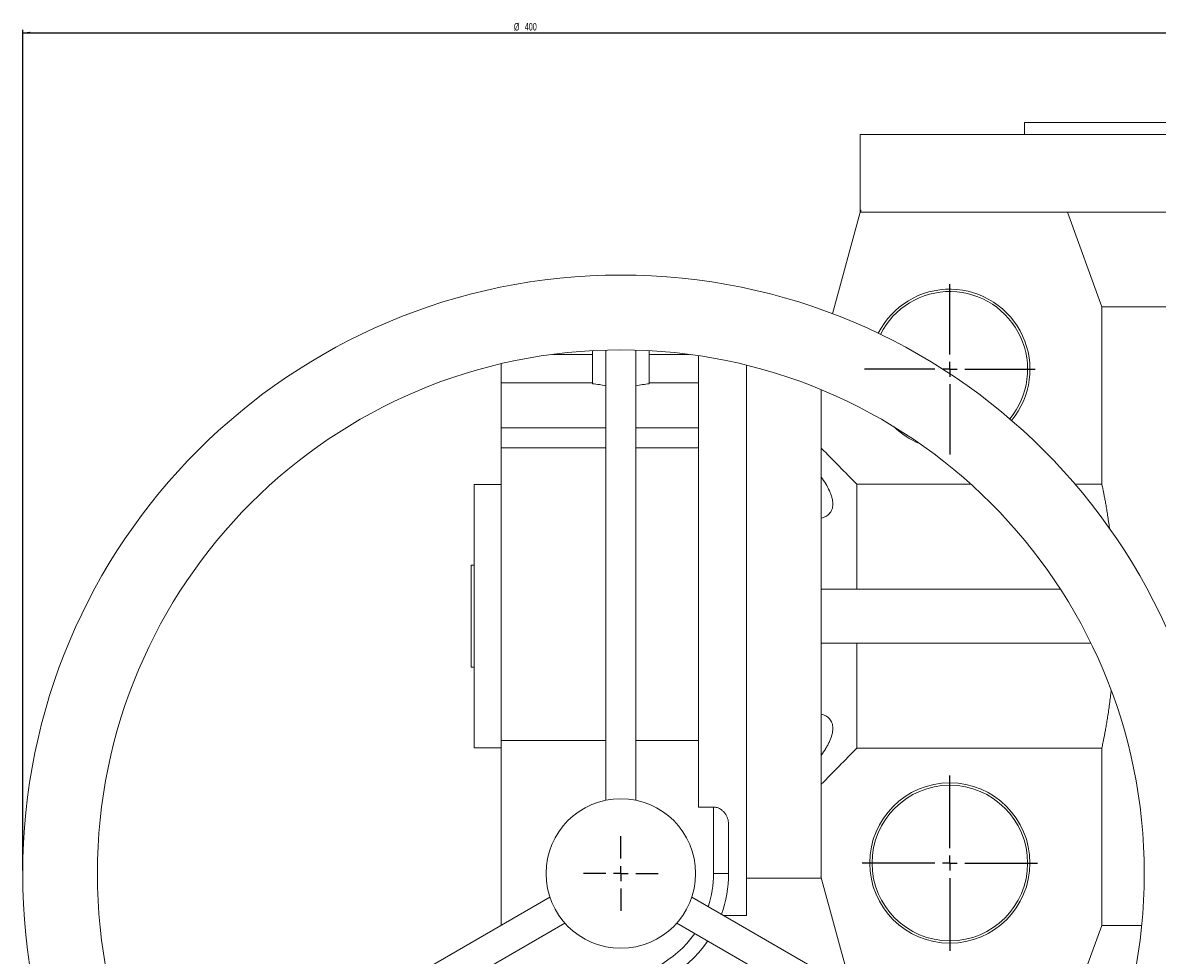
# Model space of a CAD drawing. Header units: millimetres. Extents: x -414 to 1093, y -378 to 842.
# Tile 2 of 11: x -414 to -34, y -205 to 106. Entities that reach past the tile are written whole.
import ezdxf

# ---------------------------------------------------------------- set-up
doc = ezdxf.new("R2010")
doc.units = ezdxf.units.MM
doc.layers.add('FORMAT', color=7, linetype='Continuous')
doc.styles.add('SLDTEXTSTYLE0', font='TXT', dxfattribs={"width": 0.605})
doc.dimstyles.new('SLDDIMSTYLE0', dxfattribs={"dimtxt": 2.5, "dimasz": 2.5, "dimexe": 0, "dimexo": 0.0625, "dimtad": 1, "dimrnd": 1e-09, "dimzin": 12, "dimdsep": 46, "dimtxsty": 'SLDTEXTSTYLE0', "dimsah": 1, "dimcen": 0.09, "dimadec": 0, "dimazin": 3, "dimtfac": 1, "dimtofl": 0, "dimtmove": 0, "dimatfit": 3, "dimfxl": 0, "dimfrac": 2, "dimtolj": 1, "dimtzin": 12, "dimarcsym": 0})

# ---------------------------------------------------------------- blocks, each defined once
blk = doc.blocks.new('_D')
at = {"layer": 'FORMAT', "color": 7}
for p, q in [((-413.51, -177.16), (-413.51, 103.84)), ((-413.51, 102.84), (-13.51, 102.84)), ((-13.51, -177.16), (-13.51, 103.84))]:
    blk.add_line(p, q, dxfattribs=at)
for points in [[(-413.51, 102.84), (-411.01, 102.53), (-411.01, 103.15)], [(-13.51, 102.84), (-16.01, 103.15), (-16.01, 102.53)]]:
    blk.add_solid(points, dxfattribs=at)
at = {"layer": 'FORMAT', "color": 7, "char_height": 2.5, "attachment_point": 1, "style": 'SLDTEXTSTYLE0'}
for s, insert in [('%%c', (-249.29, 106.06, 3.1)), ('400', (-245.65, 106.07, 3.1))]:
    blk.add_mtext(s, dxfattribs=dict(at, insert=insert))
blk = doc.blocks.new('SW_CENTERMARKSYMBOL_2')
at = {"layer": 'FORMAT', "color": 0}
for p, q in [((0, 5), (0, 12.5)), ((-5, 0), (-12.5, 0)), ((0, 0), (-2.5, 0)), ((0, 0), (0, 2.5)), ((0, 0), (0, -2.5)), ((0, 0), (2.5, 0)), ((5, 0), (12.5, 0)), ((0, -5), (0, -12.5))]:
    blk.add_line(p, q, dxfattribs=at)
blk = doc.blocks.new('SW_CENTERMARKSYMBOL_3')
at = {"layer": 'FORMAT', "color": 0}
for p, q in [((0, 5), (0, 28.5)), ((-5, 0), (-28.5, 0)), ((0, 0), (-2.5, 0)), ((0, 0), (0, 2.5)), ((0, 0), (0, -2.5)), ((0, 0), (2.5, 0)), ((5, 0), (28.5, 0)), ((0, -5), (0, -28.5))]:
    blk.add_line(p, q, dxfattribs=at)
blk = doc.blocks.new('SW_CENTERMARKSYMBOL_4')
at = {"layer": 'FORMAT', "color": 0}
for p, q in [((0, 5), (0, 29.29)), ((-5, 0), (-29.29, 0)), ((0, 0), (-2.5, 0)), ((0, 0), (0, 2.5)), ((0, 0), (0, -2.5)), ((0, 0), (2.5, 0)), ((5, 0), (29.29, 0)), ((0, -5), (0, -29.29))]:
    blk.add_line(p, q, dxfattribs=at)

msp = doc.modelspace()

# ---------------------------------------------------------------- linework, layer by layer
at = {"color": 7, "linetype": 'Continuous', "lineweight": 15}
for p, q in [((-78.515, 72.836), (-78.515, 68.836)), ((451.485, 72.836), (-78.515, 72.836)), ((-133.515, 68.836), (-133.515, 42.836)), ((46.485, 68.836), (-133.515, 68.836)), ((-133.29, 43.659), (-142.798, 8.917)), ((-133.29, 42.836), (-133.29, 43.659)), ((46.485, 42.836), (-133.29, 42.836)), ((-52.714, 11.24), (-64.228, 42.836)), ((425.685, 11.24), (-52.714, 11.24)), ((-52.714, -48.073), (-52.714, 11.24)), ((-222.96, -14.457), (-222.96, -3.419)), ((-218.515, -3.235), (-218.515, -153.665)), ((-208.515, -153.665), (-208.515, -3.235)), ((-204.07, -14.457), (-204.07, -3.419)), ((-222.96, -4.664), (-236.378, -4.664)), ((-190.651, -4.664), (-204.07, -4.664)), ((-187.515, -5.106), (-187.515, -155.968)), ((-253.515, -14.164), (-253.515, -7.797)), ((-171.515, -8.279), (-171.515, -192.164)), ((-253.515, -14.164), (-222.96, -14.164)), ((-253.515, -29.164), (-253.515, -14.164)), ((-204.07, -14.164), (-187.515, -14.164)), ((-146.515, -179.2), (-146.515, -16.498)), ((-253.515, -35.886), (-253.515, -29.164)), ((-253.515, -35.886), (-218.515, -35.886)), ((-253.515, -133.724), (-253.515, -35.886)), ((-208.515, -35.886), (-187.515, -35.886)), ((-253.515, -48.164), (-262.515, -48.164)), ((-262.515, -136.164), (-262.515, -48.164)), ((-134.624, -48.073), (-134.624, -83.164)), ((-96.462, -48.073), (-134.624, -48.073)), ((-52.714, -48.073), (-61.605, -48.073)), ((-263.515, -109.247), (-263.515, -75.081)), ((-263.515, -75.081), (-262.515, -75.081)), ((-146.515, -83.164), (-66.545, -83.164)), ((-146.515, -101.164), (-56.365, -101.164)), ((-134.624, -101.164), (-134.624, -136.255)), ((-263.515, -109.247), (-262.515, -109.247)), ((-262.515, -136.164), (-253.515, -136.164)), ((-253.515, -133.724), (-218.515, -133.724)), ((-253.515, -195.484), (-253.515, -133.724)), ((-208.515, -133.724), (-187.515, -133.724)), ((-134.624, -136.255), (-52.714, -136.255)), ((-52.714, -195.568), (-52.714, -136.255)), ((-182.515, -155.968), (-187.515, -155.968)), ((-177.515, -161.561), (-177.515, -178.164)), ((-171.515, -179.664), (-146.515, -179.664)), ((-146.642, -179.2), (-146.515, -179.2)), ((-136.305, -216.967), (-146.642, -179.2)), ((-237.228, -186.081), (-367.507, -261.298)), ((-59.522, -261.298), (-189.798, -186.083)), ((-179.266, -192.164), (-171.515, -192.164)), ((-362.507, -269.958), (-232.231, -194.743)), ((-194.801, -194.741), (-64.522, -269.958)), ((-64.228, -227.164), (-52.714, -195.568)), ((-39.382, -195.568), (-52.714, -195.568))]:
    msp.add_line(p, q, dxfattribs=at)
at = {"color": 8, "linetype": 'Continuous', "lineweight": 0}
for p, q in [((-218.515, -29.164), (-253.515, -29.164)), ((-187.515, -29.164), (-208.515, -29.164)), ((-182.515, -178.164), (-182.515, -155.968)), ((-182.515, -178.164), (-177.515, -178.164))]:
    msp.add_line(p, q, dxfattribs=at)
at = {"color": 7, "linetype": 'Continuous', "lineweight": 15}
for centre, radius in [((-213.515, -178.164), 200), ((-213.515, -178.164), 175), ((-103.515, -174.664), 26.787), ((-103.515, -174.664), 26), ((-213.515, -178.164), 25)]:
    msp.add_circle(centre, radius, dxfattribs=at)
for centre, radius, start, end in [((-103.515, -9.664), 26.787, 320.4194, 153.30607), ((-103.515, -9.664), 26, 320.45248, 153.27299), ((-103.515, -9.664), 26.787, 225.92413, 247.80134), ((-217.515, -178.164), 40, 340.07866, 0), ((-217.515, -178.164), 40, 270, 325.69878)]:
    msp.add_arc(centre, radius, start, end, dxfattribs=at)
at = {"color": 8, "linetype": 'Continuous', "lineweight": 0}
for start, end in [(341.53696, 0), (270, 325.0829)]:
    msp.add_arc((-217.515, -178.164), 35, start, end, dxfattribs=at)
at = {"color": 7, "linetype": 'Continuous', "lineweight": 15}
for centre, start_param, end_param in [((-228.074, -29.164), 1.1939825, 1.3726303), ((-198.955, -29.164), 1.7689623, 1.9476101)]:
    msp.add_ellipse(centre, major_axis=(25.981, 0), ratio=0.5773503, start_param=start_param, end_param=end_param, dxfattribs=at)
for points in [[(-134.624, -48.073), (-138.579, -44.037), (-142.544, -40.011), (-146.515, -35.989)], [(-146.515, -148.338), (-142.544, -144.317), (-138.579, -140.291), (-134.624, -136.255)]]:
    msp.add_open_spline(points, degree=3, dxfattribs=at)
for points, knots in [([(-146.515, -59.402), (-145.973, -59.267), (-145.466, -59.078), (-144.771, -58.701), (-144.55, -58.559), (-144.134, -58.241), (-143.938, -58.063), (-143.406, -57.48), (-143.122, -57.025), (-142.826, -56.222), (-142.75, -55.934), (-142.649, -55.334), (-142.624, -55.019), (-142.624, -54.363), (-142.649, -54.02), (-142.724, -53.485), (-142.756, -53.302), (-142.831, -52.936), (-142.875, -52.751), (-143.022, -52.193), (-143.142, -51.815), (-143.424, -51.049), (-143.585, -50.659), (-144.119, -49.491), (-144.536, -48.719), (-145.462, -47.18), (-145.973, -46.412), (-146.515, -45.653)], [0, 0, 0, 0, 0.125, 0.125, 0.1875, 0.1875, 0.25, 0.25, 0.375, 0.375, 0.4375, 0.4375, 0.5, 0.5, 0.5625, 0.5625, 0.59375, 0.59375, 0.625, 0.625, 0.6875, 0.6875, 0.75, 0.75, 0.875, 0.875, 1, 1, 1, 1]), ([(-50.115, -62.869), (-50.121, -62.826), (-50.228, -61.999), (-50.444, -60.509), (-50.758, -58.42), (-51.07, -56.497), (-51.373, -54.727), (-51.663, -53.125), (-51.936, -51.694), (-52.187, -50.444), (-52.41, -49.389), (-52.586, -48.602), (-52.676, -48.229), (-52.714, -48.073)], [0, 0, 0, 0, 0.00556183, 0.10737813, 0.20930944, 0.31112529, 0.41260164, 0.51518372, 0.61812488, 0.72118339, 0.82411587, 0.92669071, 1, 1, 1, 1]), ([(-52.714, -136.255), (-52.706, -136.224), (-52.65, -135.992), (-52.528, -135.471), (-52.328, -134.558), (-52.1, -133.459), (-51.849, -132.183), (-51.576, -130.73), (-51.285, -129.096), (-50.98, -127.288), (-50.668, -125.323), (-50.355, -123.215), (-50.044, -120.956), (-49.779, -118.896), (-49.626, -117.54), (-49.569, -117.033)], [0, 0, 0, 0, 0.0126925, 0.096889, 0.1813652, 0.2659396, 0.3504225, 0.4346245, 0.5199007, 0.6054607, 0.6911177, 0.7766793, 0.8619568, 0.9483702, 1, 1, 1, 1]), ([(-146.515, -138.674), (-145.973, -137.916), (-145.466, -137.154), (-144.771, -135.999), (-144.55, -135.612), (-144.134, -134.834), (-143.938, -134.441), (-143.406, -133.276), (-143.122, -132.514), (-142.826, -131.393), (-142.75, -131.023), (-142.649, -130.314), (-142.624, -129.973), (-142.624, -129.316), (-142.649, -129), (-142.724, -128.546), (-142.756, -128.398), (-142.831, -128.112), (-142.875, -127.974), (-143.022, -127.574), (-143.142, -127.326), (-143.424, -126.865), (-143.585, -126.651), (-144.119, -126.067), (-144.536, -125.755), (-145.462, -125.252), (-145.973, -125.061), (-146.515, -124.926)], [0, 0, 0, 0, 0.125, 0.125, 0.1875, 0.1875, 0.25, 0.25, 0.375, 0.375, 0.4375, 0.4375, 0.5, 0.5, 0.5625, 0.5625, 0.59375, 0.59375, 0.625, 0.625, 0.6875, 0.6875, 0.75, 0.75, 0.875, 0.875, 1, 1, 1, 1]), ([(-182.515, -155.968), (-182.309, -155.968), (-182.101, -155.984), (-181.692, -156.045), (-181.494, -156.09), (-181.109, -156.206), (-180.92, -156.277), (-180.564, -156.439), (-180.395, -156.529), (-179.911, -156.823), (-179.619, -157.052), (-179.104, -157.539), (-178.879, -157.799), (-178.48, -158.343), (-178.308, -158.626), (-178.018, -159.197), (-177.899, -159.487), (-177.708, -160.074), (-177.635, -160.372), (-177.539, -160.97), (-177.515, -161.267), (-177.515, -161.561)], [0, 0, 0, 0, 0.0625, 0.0625, 0.125, 0.125, 0.1875, 0.1875, 0.25, 0.25, 0.375, 0.375, 0.5, 0.5, 0.625, 0.625, 0.75, 0.75, 0.875, 0.875, 1, 1, 1, 1])]:
    msp.add_open_spline(points, degree=3, knots=knots, dxfattribs=at)

# ---------------------------------------------------------------- block references
at = {"layer": 'FORMAT', "color": 7}
for name, p in [('SW_CENTERMARKSYMBOL_3', (-103.515, -9.664)), ('SW_CENTERMARKSYMBOL_4', (-103.515, -174.664)), ('SW_CENTERMARKSYMBOL_2', (-213.515, -178.164))]:
    msp.add_blockref(name, p, dxfattribs=at)

# ---------------------------------------------------------------- dimensions: what is measured, and where the dimension line sits
dim = msp.add_linear_dim(base=(-13.515, 102.836), p1=(-413.515, -178.164), p2=(-13.515, -178.164), text='%%c<>', dimstyle='SLDDIMSTYLE0', dxfattribs=at)
dim.commit()
dim.dimension.update_dxf_attribs({"geometry": '_D', "text_midpoint": (-243.458, 102.836), "dimtype": 160})

doc.saveas('drawing.dxf')
